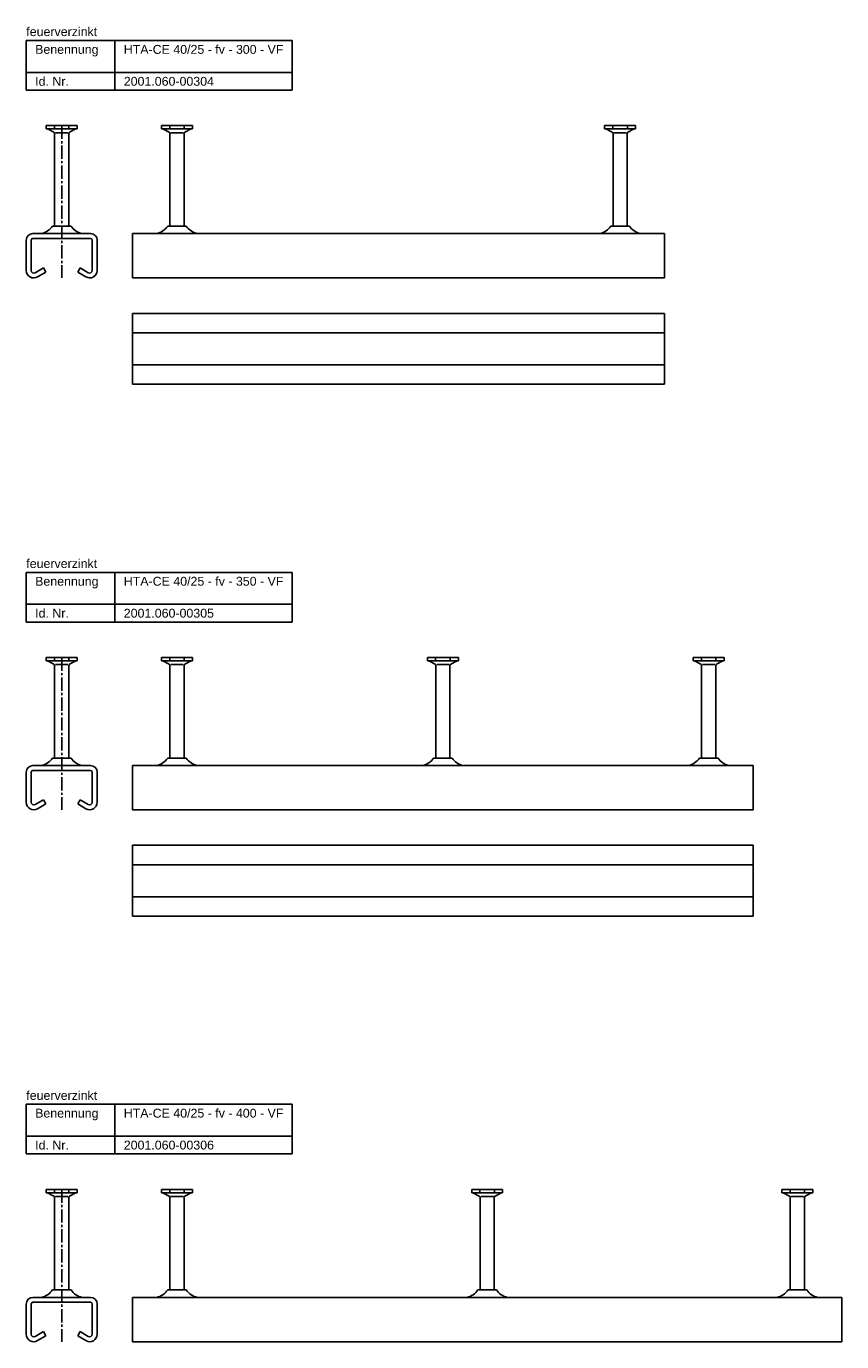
# Model space of a CAD drawing. Header units: millimetres. Extents: x 11969 to 26348, y -459 to 2743.
# Tile 5 of 14: x 11969 to 12429, y 1101 to 1843. Entities that reach past the tile are written whole.
import ezdxf

# ---------------------------------------------------------------- set-up
doc = ezdxf.new("R2010")
doc.units = ezdxf.units.MM
doc.header["$LTSCALE"] = 10
doc.linetypes.add('MITTE2', pattern=[1.125, 0.75, -0.125, 0.125, -0.125])
doc.layers.add('HALFEN', color=2, linetype='CONTINUOUS')
doc.styles.add('ARIAL50', font='arial.ttf', dxfattribs={"height": 5})

msp = doc.modelspace()

# ---------------------------------------------------------------- linework, layer by layer
at = {"layer": 'HALFEN'}
for p, q in [((11969.03, 1835.25), (12119.03, 1835.25)), ((11969.03, 1807.25), (11969.03, 1835.25)), ((12019.03, 1807.25), (12019.03, 1835.25)), ((12119.03, 1807.25), (12119.03, 1835.25)), ((11969.03, 1817.25), (12119.03, 1817.25)), ((11969.03, 1807.25), (12119.03, 1807.25)), ((11997.76, 1787.25), (11980.3, 1787.25)), ((11980.3, 1787.25), (11980.3, 1785.35)), ((11997.76, 1785.35), (11980.3, 1785.35)), ((11981.03, 1785.35), (11984.6, 1783.47)), ((11984.96, 1787), (11984.96, 1785.6)), ((11985.03, 1730.55), (11985.03, 1782.77)), ((11985.55, 1783.25), (11992.51, 1783.25)), ((11993.03, 1730.55), (11993.03, 1782.77)), ((11993.11, 1787), (11993.11, 1785.6)), ((11997.03, 1785.35), (11993.46, 1783.47)), ((11997.76, 1787.25), (11997.76, 1785.35)), ((12062.76, 1787.25), (12045.3, 1787.25)), ((12045.3, 1787.25), (12045.3, 1785.35)), ((12062.76, 1785.35), (12045.3, 1785.35)), ((12046.03, 1785.35), (12049.6, 1783.47)), ((12049.96, 1787), (12049.96, 1785.6)), ((12050.03, 1730.55), (12050.03, 1782.77)), ((12050.55, 1783.25), (12057.51, 1783.25)), ((12058.03, 1730.55), (12058.03, 1782.77)), ((12058.11, 1787), (12058.11, 1785.6)), ((12062.03, 1785.35), (12058.46, 1783.47)), ((12062.76, 1787.25), (12062.76, 1785.35)), ((12295.3, 1787.25), (12312.76, 1787.25)), ((12295.3, 1787.25), (12295.3, 1785.35)), ((12295.3, 1785.35), (12312.76, 1785.35)), ((12296.03, 1785.35), (12299.6, 1783.47)), ((12299.96, 1787), (12299.96, 1785.6)), ((12300.03, 1730.55), (12300.03, 1782.77)), ((12307.51, 1783.25), (12300.55, 1783.25)), ((12308.03, 1730.55), (12308.03, 1782.77)), ((12308.11, 1787), (12308.11, 1785.6)), ((12312.03, 1785.35), (12308.46, 1783.47)), ((12312.76, 1787.25), (12312.76, 1785.35)), ((11983.78, 1730.55), (11994.28, 1730.55)), ((12048.78, 1730.55), (12059.28, 1730.55)), ((12309.28, 1730.55), (12298.78, 1730.55)), ((11969.03, 1722.6), (11969.03, 1705.6)), ((11971.78, 1722.6), (11971.78, 1705.6)), ((11972.78, 1726.35), (12005.28, 1726.35)), ((11972.78, 1723.6), (12005.28, 1723.6)), ((12006.28, 1722.6), (12006.28, 1705.6)), ((12009.03, 1722.6), (12009.03, 1705.6)), ((12029.03, 1726.35), (12329.03, 1726.35)), ((12029.03, 1726.35), (12029.03, 1701.35)), ((12329.03, 1726.35), (12329.03, 1701.35)), ((11978.64, 1707.01), (11974.04, 1704.31)), ((11980.03, 1704.64), (11978.64, 1707.01)), ((11998.03, 1704.64), (11999.43, 1707.01)), ((11999.43, 1707.01), (12004.02, 1704.31)), ((11980.03, 1704.64), (11975.44, 1701.94)), ((11998.03, 1704.64), (12002.63, 1701.94)), ((12029.03, 1701.35), (12329.03, 1701.35)), ((12029.03, 1681.35), (12329.03, 1681.35)), ((12029.03, 1681.35), (12029.03, 1641.35)), ((12329.03, 1681.35), (12329.03, 1641.35)), ((12029.03, 1670.35), (12329.03, 1670.35)), ((12029.03, 1652.35), (12329.03, 1652.35)), ((12029.03, 1641.35), (12329.03, 1641.35)), ((11969.03, 1535.25), (12119.03, 1535.25)), ((11969.03, 1507.25), (11969.03, 1535.25)), ((12019.03, 1507.25), (12019.03, 1535.25)), ((12119.03, 1507.25), (12119.03, 1535.25)), ((11969.03, 1517.25), (12119.03, 1517.25)), ((11969.03, 1507.25), (12119.03, 1507.25)), ((11997.76, 1487.25), (11980.3, 1487.25)), ((11980.3, 1487.25), (11980.3, 1485.35)), ((11997.76, 1485.35), (11980.3, 1485.35)), ((11981.03, 1485.35), (11984.6, 1483.47)), ((11984.96, 1487), (11984.96, 1485.6)), ((11993.11, 1487), (11993.11, 1485.6)), ((11997.03, 1485.35), (11993.46, 1483.47)), ((11997.76, 1487.25), (11997.76, 1485.35)), ((12062.76, 1487.25), (12045.3, 1487.25)), ((12045.3, 1487.25), (12045.3, 1485.35)), ((12062.76, 1485.35), (12045.3, 1485.35)), ((12046.03, 1485.35), (12049.6, 1483.47)), ((12049.96, 1487), (12049.96, 1485.6)), ((12058.11, 1487), (12058.11, 1485.6)), ((12062.03, 1485.35), (12058.46, 1483.47)), ((12062.76, 1487.25), (12062.76, 1485.35)), ((12195.3, 1487.25), (12212.76, 1487.25)), ((12195.3, 1487.25), (12195.3, 1485.35)), ((12195.3, 1485.35), (12212.76, 1485.35)), ((12196.03, 1485.35), (12199.6, 1483.47)), ((12199.96, 1487), (12199.96, 1485.6)), ((12208.11, 1487), (12208.11, 1485.6)), ((12212.03, 1485.35), (12208.46, 1483.47)), ((12212.76, 1487.25), (12212.76, 1485.35)), ((12345.3, 1487.25), (12362.76, 1487.25)), ((12345.3, 1487.25), (12345.3, 1485.35)), ((12345.3, 1485.35), (12362.76, 1485.35)), ((12346.03, 1485.35), (12349.6, 1483.47)), ((12349.96, 1487), (12349.96, 1485.6)), ((12358.11, 1487), (12358.11, 1485.6)), ((12362.03, 1485.35), (12358.46, 1483.47)), ((12362.76, 1487.25), (12362.76, 1485.35)), ((11985.03, 1430.55), (11985.03, 1482.77)), ((11985.55, 1483.25), (11992.51, 1483.25)), ((11993.03, 1430.55), (11993.03, 1482.77)), ((12050.03, 1430.55), (12050.03, 1482.77)), ((12050.55, 1483.25), (12057.51, 1483.25)), ((12058.03, 1430.55), (12058.03, 1482.77)), ((12200.03, 1430.55), (12200.03, 1482.77)), ((12207.51, 1483.25), (12200.55, 1483.25)), ((12208.03, 1430.55), (12208.03, 1482.77)), ((12350.03, 1430.55), (12350.03, 1482.77)), ((12357.51, 1483.25), (12350.55, 1483.25)), ((12358.03, 1430.55), (12358.03, 1482.77)), ((11972.78, 1426.35), (12005.28, 1426.35)), ((11983.78, 1430.55), (11994.28, 1430.55)), ((12029.03, 1426.35), (12379.03, 1426.35)), ((12029.03, 1426.35), (12029.03, 1401.35)), ((12048.78, 1430.55), (12059.28, 1430.55)), ((12209.28, 1430.55), (12198.78, 1430.55)), ((12359.28, 1430.55), (12348.78, 1430.55)), ((12379.03, 1426.35), (12379.03, 1401.35)), ((11969.03, 1422.6), (11969.03, 1405.6)), ((11971.78, 1422.6), (11971.78, 1405.6)), ((11972.78, 1423.6), (12005.28, 1423.6)), ((12006.28, 1422.6), (12006.28, 1405.6)), ((12009.03, 1422.6), (12009.03, 1405.6)), ((11978.64, 1407.01), (11974.04, 1404.31)), ((11980.03, 1404.64), (11975.44, 1401.94)), ((11980.03, 1404.64), (11978.64, 1407.01)), ((11998.03, 1404.64), (11999.43, 1407.01)), ((11998.03, 1404.64), (12002.63, 1401.94)), ((11999.43, 1407.01), (12004.02, 1404.31)), ((12029.03, 1401.35), (12379.03, 1401.35)), ((12029.03, 1381.35), (12379.03, 1381.35)), ((12029.03, 1381.35), (12029.03, 1341.35)), ((12379.03, 1381.35), (12379.03, 1341.35)), ((12029.03, 1370.35), (12379.03, 1370.35)), ((12029.03, 1352.35), (12379.03, 1352.35)), ((12029.03, 1341.35), (12379.03, 1341.35)), ((11969.03, 1235.25), (12119.03, 1235.25)), ((11969.03, 1207.25), (11969.03, 1235.25)), ((12019.03, 1207.25), (12019.03, 1235.25)), ((12119.03, 1207.25), (12119.03, 1235.25)), ((11969.03, 1217.25), (12119.03, 1217.25)), ((11969.03, 1207.25), (12119.03, 1207.25)), ((11997.76, 1187.25), (11980.3, 1187.25)), ((11980.3, 1187.25), (11980.3, 1185.35)), ((11997.76, 1187.25), (11997.76, 1185.35)), ((12062.76, 1187.25), (12045.3, 1187.25)), ((12045.3, 1187.25), (12045.3, 1185.35)), ((12062.76, 1187.25), (12062.76, 1185.35)), ((12220.3, 1187.25), (12237.76, 1187.25)), ((12220.3, 1187.25), (12220.3, 1185.35)), ((12237.76, 1187.25), (12237.76, 1185.35)), ((12395.3, 1187.25), (12412.76, 1187.25)), ((12395.3, 1187.25), (12395.3, 1185.35)), ((12412.76, 1187.25), (12412.76, 1185.35)), ((11997.76, 1185.35), (11980.3, 1185.35)), ((11981.03, 1185.35), (11984.6, 1183.47)), ((11984.96, 1187), (11984.96, 1185.6)), ((11985.03, 1130.55), (11985.03, 1182.77)), ((11985.55, 1183.25), (11992.51, 1183.25)), ((11993.03, 1130.55), (11993.03, 1182.77)), ((11993.11, 1187), (11993.11, 1185.6)), ((11997.03, 1185.35), (11993.46, 1183.47)), ((12062.76, 1185.35), (12045.3, 1185.35)), ((12046.03, 1185.35), (12049.6, 1183.47)), ((12049.96, 1187), (12049.96, 1185.6)), ((12050.03, 1130.55), (12050.03, 1182.77)), ((12050.55, 1183.25), (12057.51, 1183.25)), ((12058.03, 1130.55), (12058.03, 1182.77)), ((12058.11, 1187), (12058.11, 1185.6)), ((12062.03, 1185.35), (12058.46, 1183.47)), ((12220.3, 1185.35), (12237.76, 1185.35)), ((12221.03, 1185.35), (12224.6, 1183.47)), ((12224.96, 1187), (12224.96, 1185.6)), ((12225.03, 1130.55), (12225.03, 1182.77)), ((12232.51, 1183.25), (12225.55, 1183.25)), ((12233.03, 1130.55), (12233.03, 1182.77)), ((12233.11, 1187), (12233.11, 1185.6)), ((12237.03, 1185.35), (12233.46, 1183.47)), ((12395.3, 1185.35), (12412.76, 1185.35)), ((12396.03, 1185.35), (12399.6, 1183.47)), ((12399.96, 1187), (12399.96, 1185.6)), ((12400.03, 1130.55), (12400.03, 1182.77)), ((12407.51, 1183.25), (12400.55, 1183.25)), ((12408.03, 1130.55), (12408.03, 1182.77)), ((12408.11, 1187), (12408.11, 1185.6)), ((12412.03, 1185.35), (12408.46, 1183.47)), ((11983.78, 1130.55), (11994.28, 1130.55)), ((12048.78, 1130.55), (12059.28, 1130.55)), ((12234.28, 1130.55), (12223.78, 1130.55)), ((12409.28, 1130.55), (12398.78, 1130.55)), ((11969.03, 1122.6), (11969.03, 1105.6)), ((11971.78, 1122.6), (11971.78, 1105.6)), ((11972.78, 1126.35), (12005.28, 1126.35)), ((11972.78, 1123.6), (12005.28, 1123.6)), ((12006.28, 1122.6), (12006.28, 1105.6)), ((12009.03, 1122.6), (12009.03, 1105.6)), ((12029.03, 1126.35), (12429.03, 1126.35)), ((12029.03, 1126.35), (12029.03, 1101.35)), ((12429.03, 1126.35), (12429.03, 1101.35)), ((11978.64, 1107.01), (11974.04, 1104.31)), ((11980.03, 1104.64), (11978.64, 1107.01)), ((11998.03, 1104.64), (11999.43, 1107.01)), ((11999.43, 1107.01), (12004.02, 1104.31)), ((11980.03, 1104.64), (11975.44, 1101.94)), ((11998.03, 1104.64), (12002.63, 1101.94)), ((12029.03, 1101.35), (12429.03, 1101.35))]:
    msp.add_line(p, q, dxfattribs=at)
at = {"layer": 'HALFEN', "color": 1, "linetype": 'MITTE2'}
for p, q in [((11989.03, 1787.25), (11989.03, 1701.35)), ((11989.03, 1487.25), (11989.03, 1401.35)), ((11989.03, 1187.25), (11989.03, 1101.35))]:
    msp.add_line(p, q, dxfattribs=at)
at = {"layer": 'HALFEN'}
for centre, radius, start, end in [((11984.23, 1782.77), 0.8, 0, 62.30053), ((11993.83, 1782.77), 0.8, 117.69947, 180), ((12049.23, 1782.77), 0.8, 0, 62.30053), ((12058.83, 1782.77), 0.8, 117.69947, 180), ((12299.23, 1782.77), 0.8, 0, 62.30053), ((12308.83, 1782.77), 0.8, 117.69947, 180), ((11975.49, 1736.14), 10, 281.78372, 326.01848), ((12002.57, 1736.14), 10, 213.98152, 258.21628), ((12040.49, 1736.14), 10, 281.78372, 326.01848), ((12067.57, 1736.14), 10, 213.98152, 258.21628), ((12290.49, 1736.14), 10, 281.78372, 326.01848), ((12317.57, 1736.14), 10, 213.98152, 258.21628), ((11972.78, 1722.6), 3.75, 90, 180), ((11972.78, 1722.6), 1, 90, 180), ((12005.28, 1722.6), 3.75, 0, 90), ((12005.28, 1722.6), 1, 0, 90), ((11973.28, 1705.6), 4.25, 180, 300.45158), ((11973.28, 1705.6), 1.5, 180, 300.45158), ((12004.78, 1705.6), 4.25, 239.54842, 0), ((12004.78, 1705.6), 1.5, 239.54842, 0), ((11984.23, 1482.77), 0.8, 0, 62.30053), ((11993.83, 1482.77), 0.8, 117.69947, 180), ((12049.23, 1482.77), 0.8, 0, 62.30053), ((12058.83, 1482.77), 0.8, 117.69947, 180), ((12199.23, 1482.77), 0.8, 0, 62.30053), ((12208.83, 1482.77), 0.8, 117.69947, 180), ((12349.23, 1482.77), 0.8, 0, 62.30053), ((12358.83, 1482.77), 0.8, 117.69947, 180), ((11972.78, 1422.6), 3.75, 90, 180), ((11975.49, 1436.14), 10, 281.78372, 326.01848), ((12002.57, 1436.14), 10, 213.98152, 258.21628), ((12005.28, 1422.6), 3.75, 0, 90), ((12040.49, 1436.14), 10, 281.78372, 326.01848), ((12067.57, 1436.14), 10, 213.98152, 258.21628), ((12190.49, 1436.14), 10, 281.78372, 326.01848), ((12217.57, 1436.14), 10, 213.98152, 258.21628), ((12340.49, 1436.14), 10, 281.78372, 326.01848), ((12367.57, 1436.14), 10, 213.98152, 258.21628), ((11972.78, 1422.6), 1, 90, 180), ((12005.28, 1422.6), 1, 0, 90), ((11973.28, 1405.6), 4.25, 180, 300.45158), ((11973.28, 1405.6), 1.5, 180, 300.45158), ((12004.78, 1405.6), 4.25, 239.54842, 0), ((12004.78, 1405.6), 1.5, 239.54842, 0), ((11984.23, 1182.77), 0.8, 0, 62.30053), ((11993.83, 1182.77), 0.8, 117.69947, 180), ((12049.23, 1182.77), 0.8, 0, 62.30053), ((12058.83, 1182.77), 0.8, 117.69947, 180), ((12224.23, 1182.77), 0.8, 0, 62.30053), ((12233.83, 1182.77), 0.8, 117.69947, 180), ((12399.23, 1182.77), 0.8, 0, 62.30053), ((12408.83, 1182.77), 0.8, 117.69947, 180), ((11975.49, 1136.14), 10, 281.78372, 326.01848), ((12002.57, 1136.14), 10, 213.98152, 258.21628), ((12040.49, 1136.14), 10, 281.78372, 326.01848), ((12067.57, 1136.14), 10, 213.98152, 258.21628), ((12215.49, 1136.14), 10, 281.78372, 326.01848), ((12242.57, 1136.14), 10, 213.98152, 258.21628), ((12390.49, 1136.14), 10, 281.78372, 326.01848), ((12417.57, 1136.14), 10, 213.98152, 258.21628), ((11972.78, 1122.6), 3.75, 90, 180), ((11972.78, 1122.6), 1, 90, 180), ((12005.28, 1122.6), 3.75, 0, 90), ((12005.28, 1122.6), 1, 0, 90), ((11973.28, 1105.6), 4.25, 180, 300.45158), ((11973.28, 1105.6), 1.5, 180, 300.45158), ((12004.78, 1105.6), 4.25, 239.54842, 0), ((12004.78, 1105.6), 1.5, 239.54842, 0)]:
    msp.add_arc(centre, radius, start, end, dxfattribs=at)

# ---------------------------------------------------------------- texts
at = {"layer": 'HALFEN', "style": 'ARIAL50'}
for s, p in [('feuerverzinkt', (11969.03, 1837.75)), ('Benennung', (11974.03, 1827.75)), ('HTA-CE 40/25 - fv - 300 - VF', (12024.03, 1827.75)), ('Id. Nr.', (11974.03, 1809.75)), ('2001.060-00304', (12024.03, 1809.75)), ('feuerverzinkt', (11969.03, 1537.75)), ('Benennung', (11974.03, 1527.75)), ('HTA-CE 40/25 - fv - 350 - VF', (12024.03, 1527.75)), ('Id. Nr.', (11974.03, 1509.75)), ('2001.060-00305', (12024.03, 1509.75)), ('feuerverzinkt', (11969.03, 1237.75)), ('Benennung', (11974.03, 1227.75)), ('HTA-CE 40/25 - fv - 400 - VF', (12024.03, 1227.75)), ('Id. Nr.', (11974.03, 1209.75)), ('2001.060-00306', (12024.03, 1209.75))]:
    msp.add_text(s, height=5, dxfattribs=at).set_placement(p)

doc.saveas('drawing.dxf')
